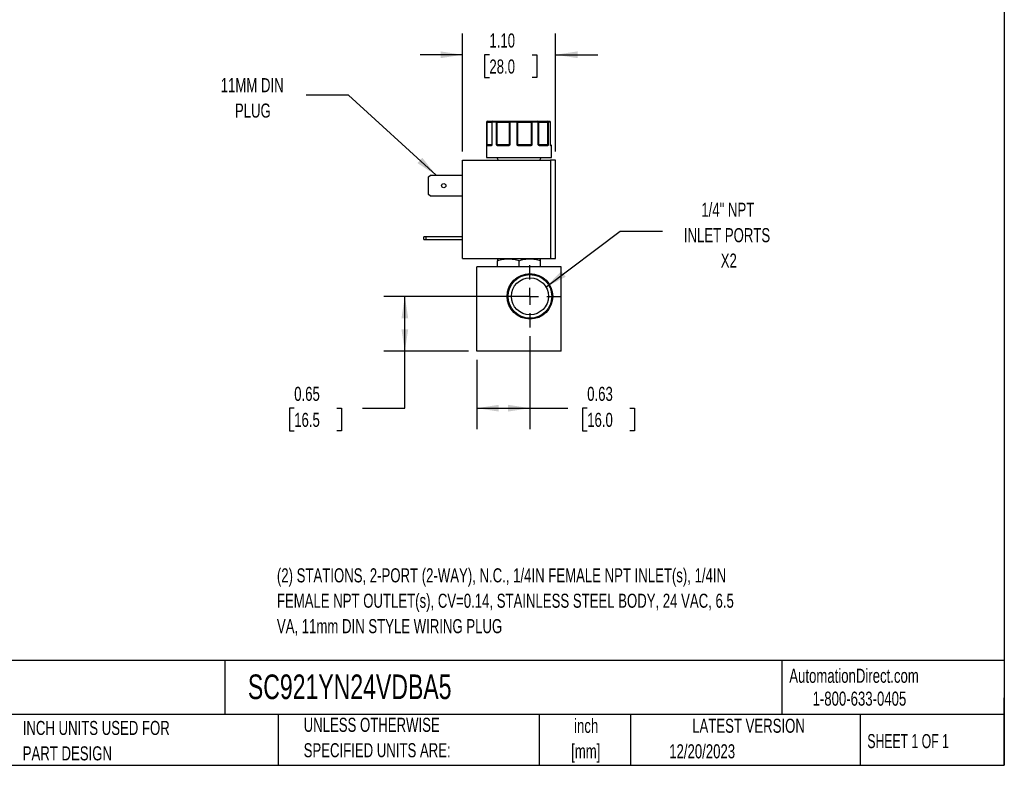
# Model space of a CAD drawing. Header units: inches. Extents: x 0.5 to 21.5, y 0.5 to 16.5.
# Tile 11 of 15: x 9.8 to 21.5, y 0.5 to 9.3. Entities that reach past the tile are written whole.
import ezdxf

# ---------------------------------------------------------------- set-up
doc = ezdxf.new("R2010")
doc.units = ezdxf.units.IN
doc.header["$LTSCALE"] = 2
doc.header["$MEASUREMENT"] = 0
doc.linetypes.add('CENTERX2', pattern=[0.8, 0.5, -0.1, 0.1, -0.1])
doc.layers.add('CENTER', color=40, linetype='CENTERX2')
doc.layers.add('DIMENSIONS', color=140, linetype='Continuous', lineweight=25)
doc.layers.add('TEXT', color=140, linetype='Continuous', lineweight=25)
doc.styles.add('SLDTEXTSTYLE0', font='TXT', dxfattribs={"width": 0.7})
doc.styles.add('SLDTEXTSTYLE1', font='TXT', dxfattribs={"width": 0.65})
doc.dimstyles.new('SLDDIMSTYLE2', dxfattribs={"dimtxt": 0.169922, "dimasz": 0.26, "dimexe": 0, "dimexo": 0.0625, "dimgap": 0.04248, "dimtad": 0, "dimtih": 1, "dimtoh": 1, "dimrnd": 1e-09, "dimdsep": 46, "dimtxsty": 'SLDTEXTSTYLE0', "dimsah": 1, "dimcen": 0.09, "dimadec": 0, "dimazin": 2, "dimtfac": 1, "dimtofl": 0, "dimtmove": 0, "dimatfit": 3, "dimfxl": 0, "dimfrac": 2, "dimtolj": 1, "dimtzin": 12, "dimarcsym": 0})
doc.dimstyles.new('SLDDIMSTYLE5', dxfattribs={"dimtxt": 0.169922, "dimasz": 0.26, "dimexe": 0, "dimexo": 0.0625, "dimgap": 0.04248, "dimtad": 0, "dimtih": 1, "dimtoh": 1, "dimrnd": 1e-09, "dimzin": 4, "dimdsep": 46, "dimtxsty": 'SLDTEXTSTYLE0', "dimsah": 1, "dimcen": 0.09, "dimadec": 0, "dimazin": 1, "dimtfac": 1, "dimtmove": 0, "dimatfit": 0, "dimfxl": 0, "dimfrac": 2, "dimtolj": 1, "dimtzin": 12, "dimarcsym": 0})
doc.dimstyles.new('SLDDIMSTYLE6', dxfattribs={"dimtxt": 0.18, "dimasz": 0.26, "dimexe": 0, "dimexo": 0.0625, "dimgap": 0, "dimtad": 0, "dimtih": 1, "dimtoh": 1, "dimdec": 0, "dimrnd": 1e-09, "dimzin": 0, "dimdsep": 46, "dimtxsty": 'Standard', "dimsah": 1, "dimcen": 0.09, "dimadec": 0, "dimazin": 0, "dimtfac": 0.26, "dimtdec": 0, "dimtofl": 0, "dimtmove": 0, "dimatfit": 3, "dimfxl": 0, "dimfrac": 2, "dimtolj": 1, "dimtzin": 0, "dimarcsym": 0})

# ---------------------------------------------------------------- blocks, each defined once
blk = doc.blocks.new('_D_7')
at = {"layer": 'DIMENSIONS'}
for p, q in [((15.779, 6.056), (14.146, 6.056)), ((14.396, 5.405), (14.396, 6.056)), ((15.149, 5.405), (14.146, 5.405)), ((14.396, 4.731), (14.396, 5.405)), ((13.085, 4.731), (13.028, 4.731)), ((13.028, 4.731), (13.028, 4.461)), ((13.59, 4.731), (13.647, 4.731)), ((13.647, 4.731), (13.647, 4.461)), ((13.896, 4.731), (14.396, 4.731)), ((13.028, 4.461), (13.085, 4.461)), ((13.647, 4.461), (13.59, 4.461))]:
    blk.add_line(p, q, dxfattribs=at)
for points in [[(14.396, 6.056), (14.356, 5.796), (14.436, 5.796)], [(14.396, 5.405), (14.436, 5.665), (14.356, 5.665)]]:
    blk.add_solid(points, dxfattribs=at)
at = {"layer": 'DIMENSIONS', "char_height": 0.1667, "attachment_point": 1, "style": 'SLDTEXTSTYLE0'}
for s, insert in [('0.65', (13.085, 4.984)), ('16.5', (13.085, 4.676))]:
    blk.add_mtext(s, dxfattribs=dict(at, insert=insert))
blk = doc.blocks.new('_D_8')
at = {"layer": 'DIMENSIONS'}
for p, q in [((15.879, 5.586), (15.879, 4.481)), ((15.249, 5.305), (15.249, 4.481)), ((15.249, 4.731), (15.879, 4.731)), ((15.879, 4.731), (16.327, 4.731)), ((16.557, 4.731), (16.5, 4.731)), ((16.5, 4.731), (16.5, 4.461)), ((17.062, 4.731), (17.119, 4.731)), ((17.119, 4.731), (17.119, 4.461)), ((16.5, 4.461), (16.557, 4.461)), ((17.119, 4.461), (17.062, 4.461))]:
    blk.add_line(p, q, dxfattribs=at)
for points in [[(15.249, 4.731), (15.509, 4.691), (15.509, 4.771)], [(15.879, 4.731), (15.619, 4.771), (15.619, 4.691)]]:
    blk.add_solid(points, dxfattribs=at)
at = {"layer": 'DIMENSIONS', "char_height": 0.1667, "attachment_point": 1, "style": 'SLDTEXTSTYLE0'}
for s, insert in [('0.63', (16.557, 4.984)), ('16.0', (16.557, 4.676))]:
    blk.add_mtext(s, dxfattribs=dict(at, insert=insert))
blk = doc.blocks.new('_D_9')
at = {"layer": 'DIMENSIONS'}
for p, q in [((15.079, 7.77), (15.079, 9.168)), ((16.183, 7.77), (16.183, 9.168)), ((15.079, 8.918), (14.579, 8.918)), ((15.398, 8.918), (15.341, 8.918)), ((15.341, 8.918), (15.341, 8.648)), ((15.903, 8.918), (15.96, 8.918)), ((15.96, 8.918), (15.96, 8.648)), ((16.183, 8.918), (16.683, 8.918)), ((15.341, 8.648), (15.398, 8.648)), ((15.96, 8.648), (15.903, 8.648))]:
    blk.add_line(p, q, dxfattribs=at)
for points in [[(15.079, 8.918), (14.819, 8.958), (14.819, 8.878)], [(16.183, 8.918), (16.443, 8.878), (16.443, 8.958)]]:
    blk.add_solid(points, dxfattribs=at)
at = {"layer": 'DIMENSIONS', "char_height": 0.1667, "attachment_point": 1, "style": 'SLDTEXTSTYLE0'}
for s, insert in [('1.10', (15.398, 9.17)), ('28.0', (15.398, 8.862))]:
    blk.add_mtext(s, dxfattribs=dict(at, insert=insert))
blk = doc.blocks.new('SW_CENTERMARKSYMBOL_2')
at = {"layer": 'CENTER', "color": 0}
for p, q in [((0, 0.2), (0, 0.37)), ((-0.2, 0), (-0.37, 0)), ((0, 0), (-0.1, 0)), ((0, 0), (0, 0.1)), ((0, 0), (0, -0.1)), ((0, 0), (0.1, 0)), ((0.2, 0), (0.37, 0)), ((0, -0.2), (0, -0.37))]:
    blk.add_line(p, q, dxfattribs=at)

msp = doc.modelspace()

# ---------------------------------------------------------------- linework, layer by layer
for p, q in [((15.364, 8.12), (15.364, 7.7)), ((15.366, 8.12), (15.364, 8.12)), ((15.366, 7.85), (15.366, 8.12)), ((15.371, 8.12), (15.366, 8.12)), ((15.371, 7.85), (15.371, 8.12)), ((15.371, 8.12), (15.426, 8.12)), ((15.426, 8.12), (15.426, 7.85)), ((15.427, 8.12), (15.426, 8.12)), ((15.427, 8.12), (15.427, 7.85)), ((15.484, 8.12), (15.427, 8.12)), ((15.484, 7.85), (15.484, 8.12)), ((15.492, 8.12), (15.484, 8.12)), ((15.492, 8.12), (15.632, 8.12)), ((15.492, 7.85), (15.492, 8.12)), ((15.639, 8.12), (15.632, 8.12)), ((15.632, 8.12), (15.632, 7.85)), ((15.639, 8.12), (15.639, 7.85)), ((15.726, 8.12), (15.639, 8.12)), ((15.726, 7.85), (15.726, 8.12)), ((15.734, 8.12), (15.726, 8.12)), ((15.734, 7.85), (15.734, 8.12)), ((15.734, 8.12), (15.893, 8.12)), ((15.893, 8.12), (15.893, 7.85)), ((15.902, 8.12), (15.893, 8.12)), ((15.902, 8.12), (15.902, 7.85)), ((15.978, 8.12), (15.902, 8.12)), ((15.978, 7.85), (15.978, 8.12)), ((15.982, 8.12), (15.978, 8.12)), ((15.982, 7.85), (15.982, 8.12)), ((15.982, 8.12), (16.086, 8.12)), ((16.086, 8.12), (16.086, 7.85)), ((16.093, 8.12), (16.086, 8.12)), ((16.093, 8.12), (16.093, 7.85)), ((16.123, 8.12), (16.093, 8.12)), ((16.123, 7.85), (16.123, 8.12)), ((16.123, 7.85), (16.123, 8.12)), ((16.123, 7.85), (16.123, 8.12)), ((16.123, 8.12), (16.123, 8.12)), ((16.123, 8.12), (16.123, 8.12)), ((15.366, 7.85), (15.371, 7.85)), ((15.419, 7.84), (15.368, 7.84)), ((15.426, 7.85), (15.371, 7.85)), ((15.424, 7.845), (15.423, 7.845)), ((15.426, 7.85), (15.427, 7.85)), ((15.484, 7.85), (15.492, 7.85)), ((15.632, 7.85), (15.492, 7.85)), ((15.624, 7.84), (15.496, 7.84)), ((15.632, 7.85), (15.639, 7.85)), ((15.726, 7.85), (15.734, 7.85)), ((15.893, 7.85), (15.734, 7.85)), ((15.887, 7.84), (15.741, 7.84)), ((15.893, 7.85), (15.902, 7.85)), ((15.978, 7.85), (15.982, 7.85)), ((16.086, 7.85), (15.982, 7.85)), ((16.086, 7.84), (15.991, 7.84)), ((16.086, 7.85), (16.093, 7.85)), ((16.123, 7.849), (16.123, 7.85)), ((16.123, 7.85), (16.123, 7.85)), ((16.123, 7.85), (16.123, 7.85)), ((16.134, 7.84), (16.126, 7.84)), ((16.134, 7.7), (16.134, 7.84)), ((15.079, 6.503), (15.079, 7.67)), ((15.079, 7.67), (16.123, 7.67)), ((15.364, 7.7), (16.134, 7.7)), ((15.485, 7.7), (15.502, 7.67)), ((15.995, 7.67), (16.012, 7.7)), ((16.123, 7.67), (16.123, 6.503)), ((16.183, 7.67), (16.123, 7.67)), ((16.183, 6.503), (16.183, 7.67)), ((14.677, 7.47), (14.699, 7.491)), ((14.677, 7.264), (14.677, 7.47)), ((14.699, 7.491), (15.079, 7.491)), ((14.699, 7.243), (14.677, 7.264)), ((15.079, 7.243), (14.699, 7.243)), ((14.621, 6.728), (14.621, 6.759)), ((14.643, 6.759), (14.621, 6.759)), ((14.621, 6.728), (14.643, 6.728)), ((14.643, 6.759), (14.643, 6.728)), ((15.079, 6.759), (14.643, 6.759)), ((14.643, 6.728), (15.079, 6.728)), ((15.079, 6.503), (16.123, 6.503)), ((15.497, 6.503), (15.493, 6.501)), ((15.493, 6.405), (15.493, 6.478)), ((15.749, 6.405), (15.749, 6.478)), ((16.005, 6.501), (16.001, 6.503)), ((16.005, 6.405), (16.005, 6.478)), ((16.123, 6.503), (16.183, 6.503)), ((15.249, 5.405), (15.249, 6.405)), ((16.249, 6.405), (15.249, 6.405)), ((16.249, 5.405), (16.249, 6.405)), ((16.249, 5.405), (15.249, 5.405))]:
    msp.add_line(p, q)
at = {"flags": 128}
for points in [[(15.371, 8.12), (15.371, 8.122), (15.371, 8.124), (15.372, 8.126), (15.372, 8.127), (15.373, 8.128), (15.374, 8.129), (15.375, 8.13), (15.376, 8.13)], [(15.642, 8.13), (15.641, 8.13), (15.641, 8.129), (15.64, 8.128), (15.64, 8.127), (15.639, 8.126), (15.639, 8.124), (15.639, 8.122), (15.639, 8.12)], [(15.898, 8.13), (15.897, 8.13), (15.896, 8.129), (15.895, 8.128), (15.894, 8.127), (15.894, 8.126), (15.893, 8.124), (15.893, 8.122), (15.893, 8.12)], [(15.898, 8.13), (15.899, 8.13), (15.899, 8.129), (15.9, 8.128), (15.901, 8.127), (15.901, 8.126), (15.901, 8.124), (15.902, 8.122), (15.902, 8.12)], [(15.978, 8.12), (15.978, 8.122), (15.978, 8.124), (15.977, 8.126), (15.976, 8.127), (15.975, 8.128), (15.974, 8.129), (15.973, 8.13), (15.972, 8.13)], [(15.496, 7.84), (15.496, 7.841), (15.496, 7.842), (15.496, 7.843), (15.497, 7.844), (15.497, 7.844), (15.498, 7.845), (15.498, 7.845), (15.499, 7.845)], [(15.624, 7.84), (15.624, 7.841), (15.624, 7.842), (15.624, 7.843), (15.624, 7.844), (15.624, 7.844), (15.625, 7.845), (15.625, 7.845), (15.625, 7.845)], [(15.887, 7.84), (15.887, 7.841), (15.887, 7.842), (15.887, 7.843), (15.886, 7.844), (15.886, 7.844), (15.886, 7.845), (15.886, 7.845), (15.885, 7.845)], [(15.991, 7.84), (15.991, 7.841), (15.99, 7.842), (15.99, 7.843), (15.99, 7.844), (15.989, 7.844), (15.989, 7.845), (15.988, 7.845), (15.987, 7.845)], [(16.124, 7.844), (16.124, 7.845), (16.124, 7.845)]]:
    msp.add_lwpolyline(points, dxfattribs=at)
for centre, radius in [((14.857, 7.367), 0.025), ((15.879, 6.056), 0.27), ((15.879, 6.056), 0.258), ((15.879, 6.056), 0.219)]:
    msp.add_circle(centre, radius)
for centre, radius, start, end in [((15.374, 8.12), 0.01, 90, 180), ((15.376, 8.12), 0.00997, 90.1887, 180.1875), ((15.436, 8.12), 0.01, 90, 180), ((15.437, 8.121), 0.00929, 95.6182, 184.6866), ((15.493, 8.121), 0.00889, 102.4496, 188.5247), ((15.472, 8.122), 0.0198, 352.8946, 22.3395), ((15.642, 8.12), 0.00965, 92.3115, 182.1385), ((15.768, 8.123), 0.0422, 169.7437, 183.3862), ((15.725, 8.121), 0.009, 352.7666, 80.1962), ((15.972, 8.12), 0.01, 359.9766, 89.9766), ((16.073, 8.122), 0.0135, 349.851, 34.204), ((16.083, 8.121), 0.00952, 356.9868, 86.6305), ((16.113, 8.12), 0.01, 0, 90), ((16.113, 8.12), 0.01, 0, 90), ((16.113, 8.12), 0.00987, 359.2155, 89.1934), ((15.371, 7.842), 0.00451, 107.9286, 170.0526), ((15.373, 7.84), 0.00497, 90.3511, 180.3469), ((15.363, 7.85), 0.0077, 334.1046, 1.1244), ((15.424, 7.84), 0.00468, 94.7579, 184.0745), ((15.427, 7.844), 0.00297, 150.3633, 206.6316), ((15.421, 7.85), 0.005, 334.5063, 0), ((15.496, 7.839), 0.00879, 115.0918, 149.6301), ((15.52, 7.85), 0.0283, 179.5793, 186.7096), ((15.627, 7.85), 0.00521, 318.0445, 0.335), ((15.639, 7.848), 0.00807, 192.8152, 221.0781), ((15.798, 7.792), 0.0841, 139.4306, 142.5147), ((15.74, 7.85), 0.006, 179.0849, 214.7093), ((15.808, 7.841), 0.0667, 176.7783, 181.0729), ((15.884, 7.85), 0.00867, 337.2835, 1.096), ((15.885, 7.835), 0.0134, 34.6734, 56.1634), ((15.987, 7.85), 0.005, 179.996, 224.6365), ((15.981, 7.845), 0.0032, 318.0711, 25.402), ((16.081, 7.84), 0.00472, 356.4445, 85.9364), ((16.104, 7.85), 0.0179, 179.3544, 190.6496), ((16.084, 7.841), 0.00635, 22.6664, 69.9247), ((16.128, 7.85), 0.005, 180, 189.257), ((16.128, 7.85), 0.005, 180, 189.2473), ((16.121, 7.844), 0.00307, 350.1159, 14.3409), ((16.121, 7.84), 0.00503, 359.8549, 52.6097), ((16.129, 7.84), 0.005, 0, 90)]:
    msp.add_arc(centre, radius, start, end)
for points, knots in [([(15.376, 8.13), (15.382, 8.13), (15.395, 8.13), (15.411, 8.13), (15.424, 8.13), (15.433, 8.13), (15.435, 8.13), (15.436, 8.13)], [0, 0, 0, 0, 0.225621, 0.451344, 0.689789, 0.928441, 1, 1, 1, 1]), ([(15.491, 8.13), (15.493, 8.13), (15.498, 8.13), (15.506, 8.13), (15.514, 8.13), (15.521, 8.13), (15.529, 8.13), (15.542, 8.13), (15.56, 8.13), (15.581, 8.13), (15.601, 8.13), (15.616, 8.13), (15.628, 8.13), (15.636, 8.13), (15.64, 8.13), (15.642, 8.13)], [0, 0, 0, 0, 0.040712, 0.081199, 0.121575, 0.161957, 0.202462, 0.243205, 0.371568, 0.500042, 0.628406, 0.75688, 0.838051, 0.918781, 1, 1, 1, 1]), ([(15.726, 8.13), (15.728, 8.13), (15.731, 8.13), (15.737, 8.13), (15.743, 8.13), (15.749, 8.13), (15.755, 8.13), (15.766, 8.13), (15.783, 8.13), (15.807, 8.13), (15.831, 8.13), (15.852, 8.13), (15.87, 8.13), (15.884, 8.13), (15.893, 8.13), (15.898, 8.13)], [0, 0, 0, 0, 0.040712, 0.081199, 0.121575, 0.161957, 0.202462, 0.243205, 0.371568, 0.500042, 0.628406, 0.75688, 0.838051, 0.918781, 1, 1, 1, 1]), ([(15.972, 8.13), (15.972, 8.13), (15.972, 8.13), (15.973, 8.13), (15.975, 8.13), (15.976, 8.13), (15.979, 8.13), (15.983, 8.13), (15.991, 8.13), (16.005, 8.13), (16.022, 8.13), (16.039, 8.13), (16.055, 8.13), (16.069, 8.13), (16.079, 8.13), (16.084, 8.13)], [0, 0, 0, 0, 0.040712, 0.081199, 0.121575, 0.161957, 0.202462, 0.243205, 0.371568, 0.500042, 0.628406, 0.75688, 0.838051, 0.918781, 1, 1, 1, 1]), ([(15.367, 7.843), (15.367, 7.843), (15.367, 7.844), (15.367, 7.846), (15.366, 7.848), (15.366, 7.849), (15.366, 7.85)], [0, 0, 0, 0, 0.2361294, 0.4989929, 0.7125421, 1, 1, 1, 1]), ([(15.368, 7.84), (15.368, 7.84), (15.368, 7.84), (15.368, 7.841), (15.367, 7.842), (15.367, 7.843), (15.367, 7.843)], [0, 0, 0, 0, 0.2707474, 0.5232404, 0.7638719, 1, 1, 1, 1]), ([(15.424, 7.843), (15.424, 7.843), (15.423, 7.842), (15.422, 7.841), (15.421, 7.84), (15.42, 7.84), (15.419, 7.84), (15.419, 7.84)], [0, 0, 0, 0, 0.188808, 0.379511, 0.575987, 0.781785, 1, 1, 1, 1]), ([(15.427, 7.85), (15.427, 7.849), (15.427, 7.848), (15.426, 7.846), (15.425, 7.844), (15.424, 7.843), (15.424, 7.843)], [0, 0, 0, 0, 0.291242, 0.500217, 0.762096, 1, 1, 1, 1]), ([(15.425, 7.848), (15.425, 7.848), (15.425, 7.847), (15.424, 7.846), (15.424, 7.846)], [0, 0, 0, 0, 0.507151, 1, 1, 1, 1]), ([(15.488, 7.843), (15.488, 7.843), (15.487, 7.844), (15.486, 7.846), (15.485, 7.848), (15.484, 7.849), (15.484, 7.85)], [0, 0, 0, 0, 0.236129, 0.498993, 0.712542, 1, 1, 1, 1]), ([(15.496, 7.84), (15.495, 7.84), (15.494, 7.84), (15.492, 7.841), (15.49, 7.842), (15.489, 7.843), (15.488, 7.843)], [0, 0, 0, 0, 0.270747, 0.52324, 0.763872, 1, 1, 1, 1]), ([(15.633, 7.843), (15.632, 7.843), (15.631, 7.842), (15.63, 7.841), (15.628, 7.84), (15.626, 7.84), (15.624, 7.84), (15.624, 7.84)], [0, 0, 0, 0, 0.188808, 0.379511, 0.575987, 0.781785, 1, 1, 1, 1]), ([(15.639, 7.85), (15.638, 7.849), (15.637, 7.848), (15.636, 7.846), (15.635, 7.844), (15.633, 7.843), (15.633, 7.843)], [0, 0, 0, 0, 0.2912416, 0.5002174, 0.7620959, 1, 1, 1, 1]), ([(15.732, 7.843), (15.731, 7.843), (15.73, 7.844), (15.728, 7.846), (15.727, 7.848), (15.726, 7.849), (15.726, 7.85)], [0, 0, 0, 0, 0.236129, 0.498993, 0.712542, 1, 1, 1, 1]), ([(15.741, 7.84), (15.741, 7.84), (15.739, 7.84), (15.736, 7.841), (15.734, 7.842), (15.732, 7.843), (15.732, 7.843)], [0, 0, 0, 0, 0.270747, 0.52324, 0.763872, 1, 1, 1, 1]), ([(15.896, 7.843), (15.896, 7.843), (15.895, 7.842), (15.893, 7.841), (15.891, 7.84), (15.889, 7.84), (15.888, 7.84), (15.887, 7.84)], [0, 0, 0, 0, 0.188808, 0.379511, 0.575987, 0.781785, 1, 1, 1, 1]), ([(15.902, 7.85), (15.901, 7.849), (15.9, 7.848), (15.899, 7.846), (15.898, 7.844), (15.897, 7.843), (15.896, 7.843)], [0, 0, 0, 0, 0.2912416, 0.5002174, 0.7620959, 1, 1, 1, 1]), ([(15.983, 7.843), (15.983, 7.843), (15.982, 7.844), (15.98, 7.846), (15.979, 7.848), (15.978, 7.849), (15.978, 7.85)], [0, 0, 0, 0, 0.236129, 0.498993, 0.712542, 1, 1, 1, 1]), ([(15.991, 7.84), (15.99, 7.84), (15.988, 7.84), (15.986, 7.841), (15.985, 7.842), (15.983, 7.843), (15.983, 7.843)], [0, 0, 0, 0, 0.270747, 0.52324, 0.763872, 1, 1, 1, 1]), ([(16.09, 7.843), (16.09, 7.843), (16.089, 7.842), (16.089, 7.841), (16.088, 7.84), (16.087, 7.84), (16.086, 7.84), (16.086, 7.84)], [0, 0, 0, 0, 0.188808, 0.379511, 0.575987, 0.781785, 1, 1, 1, 1]), ([(16.093, 7.85), (16.093, 7.849), (16.092, 7.848), (16.092, 7.846), (16.091, 7.844), (16.09, 7.843), (16.09, 7.843)], [0, 0, 0, 0, 0.291242, 0.500217, 0.762096, 1, 1, 1, 1]), ([(16.125, 7.843), (16.124, 7.843), (16.124, 7.844), (16.124, 7.846), (16.123, 7.848), (16.123, 7.849), (16.123, 7.85)], [0, 0, 0, 0, 0.2361294, 0.4989929, 0.7125421, 1, 1, 1, 1]), ([(16.123, 7.85), (16.123, 7.849), (16.123, 7.848), (16.124, 7.846), (16.124, 7.844), (16.124, 7.843), (16.125, 7.843)], [0, 0, 0, 0, 0.291242, 0.500217, 0.762096, 1, 1, 1, 1]), ([(16.128, 7.845), (16.128, 7.845), (16.129, 7.845), (16.126, 7.845), (16.124, 7.845)], [0, 0, 0, 0, 0.452253, 1, 1, 1, 1]), ([(16.125, 7.844), (16.125, 7.844), (16.125, 7.844), (16.125, 7.844), (16.124, 7.844)], [0, 0, 0, 0, 0.050718, 1, 1, 1, 1]), ([(16.126, 7.84), (16.126, 7.84), (16.126, 7.84), (16.125, 7.841), (16.125, 7.842), (16.125, 7.843), (16.125, 7.843)], [0, 0, 0, 0, 0.270747, 0.52324, 0.763872, 1, 1, 1, 1]), ([(15.493, 6.478), (15.514, 6.485), (15.535, 6.491), (15.577, 6.499), (15.599, 6.501), (15.631, 6.501), (15.642, 6.5), (15.664, 6.498), (15.675, 6.497), (15.707, 6.491), (15.728, 6.485), (15.749, 6.478)], [0, 0, 0, 0, 0.25, 0.25, 0.5, 0.5, 0.625, 0.625, 0.75, 0.75, 1, 1, 1, 1]), ([(15.749, 6.478), (15.77, 6.485), (15.791, 6.491), (15.833, 6.499), (15.855, 6.501), (15.887, 6.501), (15.898, 6.5), (15.92, 6.498), (15.931, 6.497), (15.963, 6.491), (15.984, 6.485), (16.005, 6.478)], [0, 0, 0, 0, 0.25, 0.25, 0.5, 0.5, 0.625, 0.625, 0.75, 0.75, 1, 1, 1, 1])]:
    msp.add_open_spline(points, degree=3, knots=knots)
for points in [[(15.436, 8.13), (15.452, 8.13), (15.47, 8.13), (15.491, 8.13)], [(15.642, 8.13), (15.669, 8.13), (15.698, 8.13), (15.726, 8.13)], [(15.898, 8.13), (15.924, 8.13), (15.949, 8.13), (15.972, 8.13)], [(16.084, 8.13), (16.097, 8.13), (16.107, 8.13), (16.113, 8.13)], [(15.366, 7.85), (15.367, 7.849), (15.369, 7.847), (15.37, 7.847)], [(15.37, 7.847), (15.371, 7.845), (15.372, 7.845), (15.373, 7.845)], [(15.373, 7.845), (15.381, 7.845), (15.398, 7.845), (15.423, 7.845)], [(15.427, 7.85), (15.426, 7.849), (15.426, 7.849), (15.425, 7.848)], [(15.484, 7.85), (15.487, 7.849), (15.49, 7.847), (15.492, 7.847)], [(15.492, 7.847), (15.494, 7.845), (15.497, 7.845), (15.499, 7.845)], [(15.499, 7.845), (15.536, 7.845), (15.579, 7.845), (15.625, 7.845)], [(15.625, 7.845), (15.627, 7.845), (15.63, 7.845), (15.631, 7.847)], [(15.631, 7.847), (15.633, 7.847), (15.635, 7.849), (15.639, 7.85)], [(15.726, 7.85), (15.729, 7.849), (15.732, 7.847), (15.735, 7.847)], [(15.735, 7.847), (15.737, 7.845), (15.739, 7.845), (15.742, 7.845)], [(15.742, 7.845), (15.791, 7.845), (15.839, 7.845), (15.885, 7.845)], [(15.885, 7.845), (15.888, 7.845), (15.89, 7.845), (15.892, 7.847)], [(15.892, 7.847), (15.895, 7.847), (15.898, 7.849), (15.902, 7.85)], [(15.978, 7.85), (15.981, 7.849), (15.982, 7.847), (15.983, 7.847)], [(15.983, 7.847), (15.985, 7.845), (15.986, 7.845), (15.987, 7.845)], [(15.987, 7.845), (16.026, 7.845), (16.057, 7.845), (16.081, 7.845)], [(16.081, 7.845), (16.083, 7.845), (16.085, 7.845), (16.086, 7.847)], [(16.086, 7.847), (16.088, 7.847), (16.091, 7.849), (16.093, 7.85)], [(15.493, 6.501), (15.493, 6.501), (15.493, 6.492), (15.493, 6.478)], [(16.005, 6.478), (16.005, 6.492), (16.005, 6.501), (16.005, 6.501)]]:
    msp.add_open_spline(points, degree=3)
at = {"layer": 'TEXT'}
for p, q in [((21.5, 16.5), (21.5, 0.5)), ((21.5, 1.742), (0.5, 1.742)), ((12.264, 1.742), (12.264, 1.1)), ((18.864, 1.742), (18.864, 1.1)), ((21.5, 0.5), (21.5, 1.3)), ((21.5, 1.1), (0.5, 1.1)), ((12.896, 1.1), (12.896, 0.5)), ((15.986, 1.1), (15.986, 0.5)), ((17.072, 1.1), (17.072, 0.5)), ((19.791, 1.1), (19.791, 0.5)), ((0.5, 0.5), (21.5, 0.5))]:
    msp.add_line(p, q, dxfattribs=at)

# ---------------------------------------------------------------- block references
at = {"layer": 'CENTER'}
msp.add_blockref('SW_CENTERMARKSYMBOL_2', (15.879, 6.056), dxfattribs=at)

# ---------------------------------------------------------------- texts
at = {"layer": 'TEXT'}
for s, insert, char_height, attachment_point, style in [('11MM DIN', (12.587, 8.641), 0.1667, 2, 'SLDTEXTSTYLE0'), ('PLUG', (12.595, 8.34), 0.1667, 2, 'SLDTEXTSTYLE0'), ('1/4" NPT', (18.223, 7.165), 0.1667, 2, 'SLDTEXTSTYLE0'), ('INLET PORTS', (18.214, 6.864), 0.16667, 2, 'SLDTEXTSTYLE0'), ('X2', (18.235, 6.563), 0.1667, 2, 'SLDTEXTSTYLE0'), ('(2) STATIONS, 2-PORT (2-WAY), N.C., 1/4IN FEMALE NPT INLET(s), 1/4IN', (12.88, 2.834), 0.16667, 1, 'SLDTEXTSTYLE0'), ('FEMALE NPT OUTLET(s), CV=0.14, STAINLESS STEEL BODY, 24 VAC, 6.5', (12.88, 2.533), 0.16667, 1, 'SLDTEXTSTYLE0'), ('VA, 11mm DIN STYLE WIRING PLUG', (12.88, 2.232), 0.16667, 1, 'SLDTEXTSTYLE0'), ('AutomationDirect.com', (18.952, 1.644), 0.16667, 1, 'SLDTEXTSTYLE0'), ('SC921YN24VDBA5', (12.536, 1.576), 0.29167, 1, 'SLDTEXTSTYLE0'), ('1-800-633-0405', (19.228, 1.373), 0.16667, 1, 'SLDTEXTSTYLE0'), ('UNLESS OTHERWISE', (13.197, 1.063), 0.16667, 1, 'SLDTEXTSTYLE0'), ('inch', (16.545, 1.051), 0.1667, 2, 'SLDTEXTSTYLE0'), ('LATEST VERSION', (18.469, 1.052), 0.16667, 2, 'SLDTEXTSTYLE0'), ('INCH UNITS USED FOR', (9.868, 1.026), 0.16667, 1, 'SLDTEXTSTYLE0'), ('SHEET 1 OF 1', (19.877, 0.87), 0.16667, 1, 'SLDTEXTSTYLE1'), ('PART DESIGN', (9.868, 0.725), 0.16667, 1, 'SLDTEXTSTYLE0'), ('SPECIFIED UNITS ARE:', (13.197, 0.762), 0.16667, 1, 'SLDTEXTSTYLE0'), ('[mm]', (16.54, 0.75), 0.1667, 2, 'SLDTEXTSTYLE0'), ('12/20/2023', (17.529, 0.749), 0.1667, 1, 'SLDTEXTSTYLE0')]:
    msp.add_mtext(s, dxfattribs=dict(at, insert=insert, char_height=char_height, attachment_point=attachment_point, style=style))

# ---------------------------------------------------------------- dimensions: what is measured, and where the dimension line sits
at = {"layer": 'DIMENSIONS'}
for base, p1, p2, dimstyle, picture, middle in [((15.079, 8.918), (16.183, 7.67), (15.079, 7.67), 'SLDDIMSTYLE5', '_D_9', (15.65, 8.918)), ((15.879, 4.731), (15.249, 5.405), (15.879, 5.686), 'SLDDIMSTYLE2', '_D_8', (16.81, 4.731))]:
    dim = msp.add_linear_dim(base=base, p1=p1, p2=p2, dimstyle=dimstyle, dxfattribs=at)
    dim.commit()
    dim.dimension.update_dxf_attribs({"geometry": picture, "text_midpoint": middle, "dimtype": 160})
dim = msp.add_linear_dim(base=(14.396, 6.056), p1=(15.249, 5.405), p2=(15.879, 6.056), angle=90, dimstyle='SLDDIMSTYLE2', dxfattribs=at)
dim.commit()
dim.dimension.update_dxf_attribs({"geometry": '_D_7', "text_midpoint": (14.396, 4.731), "dimtype": 160})

# ---------------------------------------------------------------- leaders
at = {"layer": 'TEXT'}
for points in [[(14.766, 7.491), (13.727, 8.441), (13.227, 8.441)], [(16.068, 6.166), (16.949, 6.827), (17.449, 6.827)]]:
    msp.add_leader(points, dimstyle='SLDDIMSTYLE6', dxfattribs=at)

doc.saveas('drawing.dxf')
